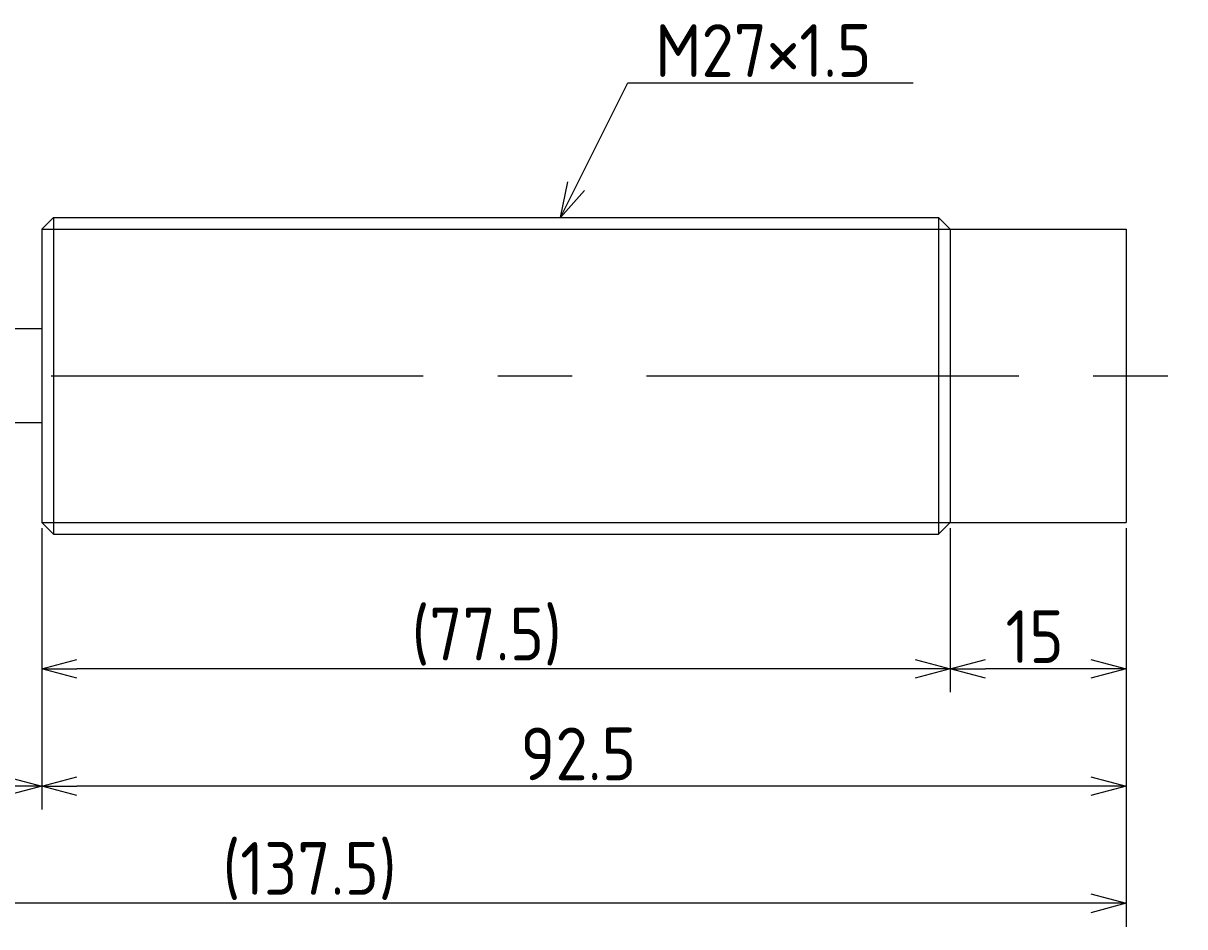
# Model space of a CAD drawing. Extents: x 50 to 338, y 138 to 215.
# Tile 3 of 3: x 238 to 338, y 138 to 215. Entities that reach past the tile are written whole.
import ezdxf

# ---------------------------------------------------------------- set-up
doc = ezdxf.new("R2010")
doc.units = 0
doc.linetypes.add('CENTER', pattern=[50.8, 31.75, -6.35, 6.35, -6.35])
doc.layers.get('0').update_dxf_attribs({"linetype": 'CONTINUOUS'})
doc.layers.get('DEFPOINTS').update_dxf_attribs({"linetype": 'CONTINUOUS'})
for name, color, linetype in [('図形', 7, 'CONTINUOUS'), ('図枠', 7, 'CONTINUOUS'), ('寸法_文字', 3, 'CONTINUOUS')]:
    doc.layers.add(name, color=color, linetype=linetype)
doc.layers.get('0').off()
doc.styles.add('DIMENSION', font='isocp.shx', dxfattribs={"bigfont": 'bigfont.shx'})
doc.dimstyles.get("Standard").update_dxf_attribs({"dimtxt": 0.18, "dimasz": 0.18, "dimexe": 0.18, "dimexo": 0.0625, "dimgap": 0.09, "dimtad": 0, "dimtih": 1, "dimtoh": 1, "dimzin": 0, "dimcen": 0.09, "dimazin": 3, "dimtfac": 1, "dimtofl": 0, "dimtmove": 0, "dimatfit": 3})

# ---------------------------------------------------------------- blocks, each defined once
blk = doc.blocks.new('_OPEN30')
at = {"color": 0, "linetype": 'BYBLOCK'}
for p, q in [((-1, 0.268), (0, 0)), ((0, 0), (-1, -0.268)), ((0, 0), (-1, 0))]:
    blk.add_line(p, q, dxfattribs=at)
blk = doc.blocks.new('*U30')
at = {"layer": '寸法_文字', "color": 3, "style": 'DIMENSION'}
blk.add_text('15', height=4.5, dxfattribs=at).set_placement((322.207, 160.5))
blk = doc.blocks.new('*D7')
at = {"layer": 'DEFPOINTS', "color": 0}
for p in [(317.5, 172.5), (332.5, 172.5), (317.5, 160)]:
    blk.add_point(p, dxfattribs=at)
at = {"layer": '寸法_文字', "color": 3}
for p, q in [((317.5, 172), (317.5, 158)), ((332.5, 172), (332.5, 158)), ((329.5, 160), (320.5, 160))]:
    blk.add_line(p, q, dxfattribs=at)
at = {"layer": '図枠'}
blk.add_blockref('*U30', (0, 0), dxfattribs=at)
at = {"layer": '寸法_文字', "color": 3, "xscale": 3, "yscale": 3, "zscale": 3, "rotation": 180}
blk.add_blockref('_OPEN30', (317.5, 160), dxfattribs=at)
at = {"layer": '寸法_文字', "color": 3, "xscale": 3, "yscale": 3, "zscale": 3}
blk.add_blockref('_OPEN30', (332.5, 160), dxfattribs=at)
blk = doc.blocks.new('*U29')
at = {"layer": '寸法_文字', "color": 3, "style": 'DIMENSION'}
blk.add_text('(77.5)', height=4.5, dxfattribs=at).set_placement((271.55, 160.725))
blk = doc.blocks.new('*D8')
at = {"layer": 'DEFPOINTS', "color": 0}
for p in [(317.5, 172.5), (240, 172), (240, 160)]:
    blk.add_point(p, dxfattribs=at)
at = {"layer": '寸法_文字', "color": 3}
for p, q in [((240, 171.5), (240, 158)), ((317.5, 172), (317.5, 158)), ((314.5, 160), (243, 160))]:
    blk.add_line(p, q, dxfattribs=at)
at = {"layer": '図枠'}
blk.add_blockref('*U29', (0, 0), dxfattribs=at)
at = {"layer": '寸法_文字', "color": 3, "xscale": 3, "yscale": 3, "zscale": 3, "rotation": 180}
blk.add_blockref('_OPEN30', (240, 160), dxfattribs=at)
at = {"layer": '寸法_文字', "color": 3, "xscale": 3, "yscale": 3, "zscale": 3}
blk.add_blockref('_OPEN30', (317.5, 160), dxfattribs=at)
blk = doc.blocks.new('*U28')
at = {"layer": '寸法_文字', "color": 3, "style": 'DIMENSION'}
blk.add_text('92.5', height=4.5, dxfattribs=at).set_placement((280.834, 150.5))
blk = doc.blocks.new('*D9')
at = {"layer": 'DEFPOINTS', "color": 0}
for p in [(240, 172.5), (332.5, 172.5), (240, 150)]:
    blk.add_point(p, dxfattribs=at)
at = {"layer": '寸法_文字', "color": 3}
for p, q in [((240, 172), (240, 148)), ((332.5, 172), (332.5, 148)), ((329.5, 150), (243, 150))]:
    blk.add_line(p, q, dxfattribs=at)
at = {"layer": '図枠'}
blk.add_blockref('*U28', (0, 0), dxfattribs=at)
at = {"layer": '寸法_文字', "color": 3, "xscale": 3, "yscale": 3, "zscale": 3, "rotation": 180}
blk.add_blockref('_OPEN30', (240, 150), dxfattribs=at)
at = {"layer": '寸法_文字', "color": 3, "xscale": 3, "yscale": 3, "zscale": 3}
blk.add_blockref('_OPEN30', (332.5, 150), dxfattribs=at)
blk = doc.blocks.new('*U31')
at = {"layer": '寸法_文字', "color": 3, "style": 'DIMENSION'}
blk.add_text('25', height=4.5, dxfattribs=at).set_placement((224.314, 150.5))
blk = doc.blocks.new('*D10')
at = {"layer": 'DEFPOINTS', "color": 0}
for p in [(215, 173), (240, 172.5), (215, 150)]:
    blk.add_point(p, dxfattribs=at)
at = {"layer": '寸法_文字', "color": 3}
for p, q in [((215, 172.5), (215, 148)), ((240, 172), (240, 148)), ((237, 150), (218, 150))]:
    blk.add_line(p, q, dxfattribs=at)
at = {"layer": '図枠'}
blk.add_blockref('*U31', (0, 0), dxfattribs=at)
at = {"layer": '寸法_文字', "color": 3, "xscale": 3, "yscale": 3, "zscale": 3, "rotation": 180}
blk.add_blockref('_OPEN30', (215, 150), dxfattribs=at)
at = {"layer": '寸法_文字', "color": 3, "xscale": 3, "yscale": 3, "zscale": 3}
blk.add_blockref('_OPEN30', (240, 150), dxfattribs=at)
blk = doc.blocks.new('*U26')
at = {"layer": '寸法_文字', "color": 3, "style": 'DIMENSION'}
blk.add_text('(137.5)', height=4.5, dxfattribs=at).set_placement((255.425, 140.725))
blk = doc.blocks.new('*D12')
at = {"layer": 'DEFPOINTS', "color": 0}
for p in [(195, 185), (332.5, 172.5), (195, 140)]:
    blk.add_point(p, dxfattribs=at)
at = {"layer": '寸法_文字', "color": 3}
for p, q in [((195, 184.5), (195, 138)), ((332.5, 172), (332.5, 138)), ((329.5, 140), (198, 140))]:
    blk.add_line(p, q, dxfattribs=at)
at = {"layer": '図枠'}
blk.add_blockref('*U26', (0, 0), dxfattribs=at)
at = {"layer": '寸法_文字', "color": 3, "xscale": 3, "yscale": 3, "zscale": 3, "rotation": 180}
blk.add_blockref('_OPEN30', (195, 140), dxfattribs=at)
at = {"layer": '寸法_文字', "color": 3, "xscale": 3, "yscale": 3, "zscale": 3}
blk.add_blockref('_OPEN30', (332.5, 140), dxfattribs=at)
blk = doc.blocks.new('*U17')
at = {"layer": '寸法_文字'}
blk.add_lwpolyline([(285.592, 201.183), (290, 210), (292.5, 210), (314.336, 210)], dxfattribs=at)
at = {"layer": '寸法_文字', "xscale": 3, "yscale": 3, "zscale": 3, "rotation": 243.434948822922}
blk.add_blockref('_OPEN30', (284.25, 198.5), dxfattribs=at)
blk = doc.blocks.new('*U18')
at = {"layer": '寸法_文字', "style": 'DIMENSION'}
blk.add_text('M27×1.5', height=4.5, dxfattribs=at).set_placement((292.325, 210.5))

msp = doc.modelspace()

# ---------------------------------------------------------------- linework, layer by layer
at = {"layer": '図形'}
for p, q in [((240, 197.5), (241, 198.5)), ((241, 198.5), (316.5, 198.5)), ((241, 198.5), (241, 171.5)), ((316.5, 198.5), (316.5, 171.5)), ((317.5, 197.5), (316.5, 198.5)), ((240, 197.5), (240, 172.5)), ((317.5, 197.5), (317.5, 172.5)), ((317.5, 197.5), (332.5, 197.5)), ((332.5, 197.5), (332.5, 172.5)), ((240, 189), (215, 189)), ((240, 181), (215, 181)), ((240, 172.5), (241, 171.5)), ((317.5, 172.5), (316.5, 171.5)), ((317.5, 172.5), (332.5, 172.5)), ((241.004, 171.5), (316.5, 171.5))]:
    msp.add_line(p, q, dxfattribs=at)
at = {"layer": '図形', "color": 3}
for p, q in [((240, 197.5), (317.5, 197.5)), ((240, 172.5), (317.5, 172.5))]:
    msp.add_line(p, q, dxfattribs=at)
at = {"layer": '図形', "color": 3, "linetype": 'CENTER'}
msp.add_line((190, 185), (337.5, 185), dxfattribs=at)

# ---------------------------------------------------------------- block references
at = {"layer": '図枠'}
for name in ['*U18', '*U17']:
    msp.add_blockref(name, (0, 0), dxfattribs=at)

# ---------------------------------------------------------------- dimensions: what is measured, and where the dimension line sits
at = {"layer": '寸法_文字'}
for base, p1, p2, picture, middle in [((195, 140), (332.5, 172.5), (195, 185), '*D12', (263.75, 140)), ((240, 160), (317.5, 172.5), (240, 172), '*D8', (278.75, 160))]:
    dim = msp.add_linear_dim(base=base, p1=p1, p2=p2, text='(<>)', dimstyle='Standard', dxfattribs=at)
    dim.commit()
    dim.dimension.update_dxf_attribs({"geometry": picture, "text_midpoint": middle, "dimtype": 128})
for base, p1, p2, picture, middle in [((215, 150), (240, 172.5), (215, 173), '*D10', (227.5, 150)), ((240, 150), (332.5, 172.5), (240, 172.5), '*D9', (286.25, 150)), ((317.5, 160), (332.5, 172.5), (317.5, 172.5), '*D7', (325, 160))]:
    dim = msp.add_linear_dim(base=base, p1=p1, p2=p2, dimstyle='Standard', dxfattribs=at)
    dim.commit()
    dim.dimension.update_dxf_attribs({"geometry": picture, "text_midpoint": middle, "dimtype": 128})

doc.saveas('drawing.dxf')
